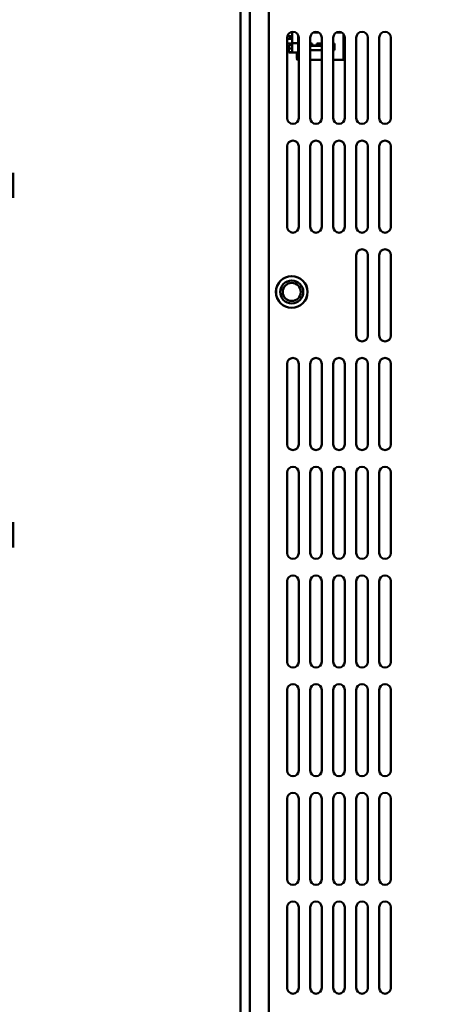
# Model space of a CAD drawing. Header units: inches. Extents: x 0.8 to 72.9, y -7.8 to 49.3.
# Tile 12 of 256: x 11.5 to 16.1, y 10.9 to 21.6. Entities that reach past the tile are written whole.
import ezdxf

# ---------------------------------------------------------------- set-up
doc = ezdxf.new("R2010")
doc.units = ezdxf.units.IN
doc.header["$MEASUREMENT"] = 0
for name, color, linetype, lineweight in [('Dimensions(ROSSANSI)', 7, 'Continuous', 25), ('Visible Edges(ROSSANSI)', 7, 'Continuous', 50), ('Visible Tangent Edges(ROSSANSI)', 7, 'Continuous', 50)]:
    doc.layers.add(name, color=color, linetype=linetype, lineweight=lineweight)
doc.styles.add('DEFAULT-ROSSANSI', font='arial.ttf')
doc.dimstyles.new('DEFAULT-ROSSANSI', dxfattribs={"dimtxt": 1, "dimasz": 0.098425, "dimexe": 0.125, "dimexo": 0.0625, "dimgap": 0.031496, "dimtad": 0, "dimtih": 1, "dimtoh": 1, "dimrnd": 1e-08, "dimzin": 0, "dimdsep": 46, "dimtxsty": 'DEFAULT-ROSSANSI', "dimcen": 0.09, "dimdle": 0.393701, "dimclrd": 7, "dimclre": 7, "dimclrt": 179, "dimadec": 0, "dimazin": 0, "dimtfac": 1, "dimtofl": 0, "dimtmove": 0, "dimatfit": 3, "dimfxl": 1, "dimtolj": 1, "dimtzin": 0, "dimlwd": 25, "dimlwe": 25, "dimarcsym": 0})

# ---------------------------------------------------------------- blocks, each defined once
blk = doc.blocks.new('*D6')
at = {"layer": 'Defpoints', "color": 0}
for p in [(14.055, 26.654), (10.736, 5.062), (15.896, 5.062)]:
    blk.add_point(p, dxfattribs=at)
at = {"layer": 'Dimensions(ROSSANSI)', "color": 7, "lineweight": 25}
for p, q in [((13.993, 26.654), (10.611, 26.654)), ((10.736, 26.556), (10.736, 19.902)), ((10.736, 5.16), (10.736, 11.814)), ((15.834, 5.062), (10.611, 5.062))]:
    blk.add_line(p, q, dxfattribs=at)
at = {"layer": 'Dimensions(ROSSANSI)', "color": 7}
for points in [[(10.719, 26.556), (10.752, 26.556), (10.736, 26.654)], [(10.719, 5.16), (10.752, 5.16), (10.736, 5.062)]]:
    blk.add_solid(points, dxfattribs=at)
at = {"layer": 'Dimensions(ROSSANSI)', "color": 179, "lineweight": 25, "insert": (10.095, 11.846), "char_height": 1, "attachment_point": 1, "rotation": 90, "style": 'DEFAULT-ROSSANSI'}
blk.add_mtext('\\A1;21.59 [548.4]', dxfattribs=at)
blk = doc.blocks.new('*D7')
at = {"layer": 'Defpoints', "color": 0}
for p in [(17.482, 26.65), (2.754, 7.605), (15.896, 5.062)]:
    blk.add_point(p, dxfattribs=at)
at = {"layer": 'Dimensions(ROSSANSI)', "color": 7, "lineweight": 25}
for p, q in [((17.421, 26.662), (6.714, 28.734)), ((6.818, 28.613), (4.925, 18.83)), ((2.772, 7.701), (4.665, 17.485)), ((15.835, 5.074), (2.631, 7.628))]:
    blk.add_line(p, q, dxfattribs=at)
at = {"layer": 'Dimensions(ROSSANSI)', "color": 7}
for points in [[(6.802, 28.616), (6.834, 28.61), (6.837, 28.71)], [(2.756, 7.704), (2.789, 7.698), (2.754, 7.605)]]:
    blk.add_solid(points, dxfattribs=at)
at = {"layer": 'Dimensions(ROSSANSI)', "color": 179, "lineweight": 25, "insert": (0.783, 18.798), "char_height": 1, "attachment_point": 1, "style": 'DEFAULT-ROSSANSI'}
blk.add_mtext('\\A1;21.50 [546.0]', dxfattribs=at)
blk = doc.blocks.new('*D12')
at = {"layer": 'Defpoints', "color": 0}
for p in [(19.79, 29.993), (13.851, 26.45), (21.411, 26.139), (13.851, 8.287)]:
    blk.add_point(p, dxfattribs=at)
at = {"layer": 'Dimensions(ROSSANSI)', "color": 7, "lineweight": 25}
for p, q in [((13.851, 26.513), (13.851, 30.916)), ((21.435, 26.197), (22.675, 29.125))]:
    blk.add_line(p, q, dxfattribs=at)
for start, end in [(81.1658, 89.7494), (67.3006, 75.8592)]:
    blk.add_arc((13.851, 8.287), 22.504, start, end, dxfattribs=at)
at = {"layer": 'Dimensions(ROSSANSI)', "color": 7}
for points in [[(13.95, 30.774), (13.95, 30.807), (13.851, 30.791)], [(22.542, 29.063), (22.529, 29.033), (22.627, 29.01)]]:
    blk.add_solid(points, dxfattribs=at)
at = {"layer": 'Dimensions(ROSSANSI)', "color": 179, "lineweight": 25, "insert": (17.339, 30.852), "char_height": 1, "attachment_point": 1, "style": 'DEFAULT-ROSSANSI'}
blk.add_mtext('\\A1;23°', dxfattribs=at)
blk = doc.blocks.new('*D13')
at = {"layer": 'Defpoints', "color": 0}
for p in [(13.851, 26.45), (16.289, 4.759), (15.014, 1.237), (13.851, -7.838)]:
    blk.add_point(p, dxfattribs=at)
at = {"layer": 'Dimensions(ROSSANSI)', "color": 7, "lineweight": 25}
for p, q in [((13.851, 26.388), (13.851, 1.186)), ((16.277, 4.698), (15.566, 1.022))]:
    blk.add_line(p, q, dxfattribs=at)
for start, end in [(90, 91.3769), (79.6664, 89.3836)]:
    blk.add_arc((13.851, -7.838), 9.149, start, end, dxfattribs=at)
at = {"layer": 'Dimensions(ROSSANSI)', "color": 7}
for points in [[(13.95, 1.294), (13.95, 1.327), (13.851, 1.311)], [(15.496, 1.179), (15.49, 1.147), (15.589, 1.145)]]:
    blk.add_solid(points, dxfattribs=at)
at = {"layer": 'Dimensions(ROSSANSI)', "color": 179, "lineweight": 25, "insert": (11.732, 1.736), "char_height": 1, "attachment_point": 1, "style": 'DEFAULT-ROSSANSI'}
blk.add_mtext('\\A1;11°', dxfattribs=at)

msp = doc.modelspace()

# ---------------------------------------------------------------- linework, layer by layer
at = {"layer": 'Visible Edges(ROSSANSI)'}
for p, q in [((13.851, 26.45), (13.851, 5.949)), ((13.953, 5.949), (13.953, 26.45)), ((14.359, 21.383), (14.361, 21.382)), ((14.361, 21.382), (14.361, 21.387)), ((14.413, 21.382), (14.361, 21.382)), ((14.413, 21.42), (14.388, 21.42)), ((14.389, 21.382), (14.389, 21.351)), ((14.413, 21.426), (14.401, 21.426)), ((14.413, 21.304), (14.413, 21.428)), ((14.475, 21.394), (14.475, 21.304)), ((14.48, 21.382), (14.475, 21.382)), ((14.7, 21.42), (14.639, 21.42)), ((14.95, 21.42), (14.889, 21.42)), ((14.97, 21.126), (14.97, 21.402)), ((14.357, 21.366), (14.357, 20.491)), ((14.413, 21.351), (14.357, 21.351)), ((14.357, 21.301), (14.413, 21.301)), ((14.374, 21.285), (14.374, 21.246)), ((14.413, 21.285), (14.374, 21.285)), ((14.413, 21.374), (14.397, 21.374)), ((14.397, 21.374), (14.397, 21.351)), ((14.413, 21.204), (14.413, 21.304)), ((14.475, 21.304), (14.413, 21.304)), ((14.475, 21.36), (14.482, 21.36)), ((14.482, 21.351), (14.475, 21.351)), ((14.475, 21.304), (14.475, 21.204)), ((14.475, 21.301), (14.482, 21.301)), ((14.482, 20.491), (14.482, 21.366)), ((14.607, 21.366), (14.607, 20.491)), ((14.607, 21.303), (14.628, 21.303)), ((14.732, 21.278), (14.607, 21.278)), ((14.628, 21.303), (14.628, 21.281)), ((14.628, 21.281), (14.678, 21.281)), ((14.678, 21.281), (14.678, 21.303)), ((14.678, 21.303), (14.732, 21.303)), ((14.732, 20.491), (14.732, 21.366)), ((14.857, 21.366), (14.857, 20.491)), ((14.857, 21.303), (14.872, 21.303)), ((14.86, 21.278), (14.857, 21.278)), ((14.86, 21.228), (14.86, 21.278)), ((14.872, 21.303), (14.872, 21.228)), ((14.97, 21.366), (14.982, 21.366)), ((14.982, 20.491), (14.982, 21.366)), ((15.107, 21.366), (15.107, 20.491)), ((15.232, 20.491), (15.232, 21.366)), ((15.357, 21.366), (15.357, 20.491)), ((15.482, 20.491), (15.482, 21.366)), ((14.374, 21.207), (14.374, 21.246)), ((14.374, 21.246), (14.413, 21.246)), ((14.374, 21.206), (14.374, 21.207)), ((14.413, 21.207), (14.374, 21.207)), ((14.413, 21.206), (14.374, 21.206)), ((14.475, 21.204), (14.413, 21.204)), ((14.461, 21.204), (14.461, 21.14)), ((14.47, 21.14), (14.47, 21.204)), ((14.475, 21.126), (14.475, 21.204)), ((14.607, 21.228), (14.732, 21.228)), ((14.857, 21.228), (14.86, 21.228)), ((14.872, 21.228), (14.86, 21.228)), ((14.97, 21.266), (14.982, 21.266)), ((14.982, 21.23), (14.975, 21.23)), ((14.975, 21.23), (14.975, 21.14)), ((14.482, 21.126), (14.475, 21.126)), ((14.607, 21.126), (14.732, 21.126)), ((14.857, 21.126), (14.97, 21.126)), ((14.357, 20.186), (14.357, 19.311)), ((14.482, 19.311), (14.482, 20.186)), ((14.607, 20.186), (14.607, 19.311)), ((14.732, 19.311), (14.732, 20.186)), ((14.857, 20.186), (14.857, 19.311)), ((14.982, 19.311), (14.982, 20.186)), ((15.107, 20.186), (15.107, 19.311)), ((15.232, 19.311), (15.232, 20.186)), ((15.357, 20.186), (15.357, 19.311)), ((15.482, 19.311), (15.482, 20.186)), ((15.107, 19.006), (15.107, 18.131)), ((15.232, 18.131), (15.232, 19.006)), ((15.357, 19.006), (15.357, 18.131)), ((15.482, 18.131), (15.482, 19.006)), ((14.357, 17.826), (14.357, 16.951)), ((14.482, 16.951), (14.482, 17.826)), ((14.607, 17.826), (14.607, 16.951)), ((14.732, 16.951), (14.732, 17.826)), ((14.857, 17.826), (14.857, 16.951)), ((14.982, 16.951), (14.982, 17.826)), ((15.107, 17.826), (15.107, 16.951)), ((15.232, 16.951), (15.232, 17.826)), ((15.357, 17.826), (15.357, 16.951)), ((15.482, 16.951), (15.482, 17.826)), ((14.357, 16.646), (14.357, 15.771)), ((14.482, 15.771), (14.482, 16.646)), ((14.607, 16.646), (14.607, 15.771)), ((14.732, 15.771), (14.732, 16.646)), ((14.857, 16.646), (14.857, 15.771)), ((14.982, 15.771), (14.982, 16.646)), ((15.107, 16.646), (15.107, 15.771)), ((15.232, 15.771), (15.232, 16.646)), ((15.357, 16.646), (15.357, 15.771)), ((15.482, 15.771), (15.482, 16.646)), ((14.357, 15.466), (14.357, 14.591)), ((14.482, 14.591), (14.482, 15.466)), ((14.607, 15.466), (14.607, 14.591)), ((14.732, 14.591), (14.732, 15.466)), ((14.857, 15.466), (14.857, 14.591)), ((14.982, 14.591), (14.982, 15.466)), ((15.107, 15.466), (15.107, 14.591)), ((15.232, 14.591), (15.232, 15.466)), ((15.357, 15.466), (15.357, 14.591)), ((15.482, 14.591), (15.482, 15.466)), ((14.357, 14.286), (14.357, 13.411)), ((14.482, 13.411), (14.482, 14.286)), ((14.607, 14.286), (14.607, 13.411)), ((14.732, 13.411), (14.732, 14.286)), ((14.857, 14.286), (14.857, 13.411)), ((14.982, 13.411), (14.982, 14.286)), ((15.107, 14.286), (15.107, 13.411)), ((15.232, 13.411), (15.232, 14.286)), ((15.357, 14.286), (15.357, 13.411)), ((15.482, 13.411), (15.482, 14.286)), ((14.357, 13.106), (14.357, 12.231)), ((14.482, 12.231), (14.482, 13.106)), ((14.607, 13.106), (14.607, 12.231)), ((14.732, 12.231), (14.732, 13.106)), ((14.857, 13.106), (14.857, 12.231)), ((14.982, 12.231), (14.982, 13.106)), ((15.107, 13.106), (15.107, 12.231)), ((15.232, 12.231), (15.232, 13.106)), ((15.357, 13.106), (15.357, 12.231)), ((15.482, 12.231), (15.482, 13.106)), ((14.357, 11.926), (14.357, 11.051)), ((14.482, 11.051), (14.482, 11.926)), ((14.607, 11.926), (14.607, 11.051)), ((14.732, 11.051), (14.732, 11.926)), ((14.857, 11.926), (14.857, 11.051)), ((14.982, 11.051), (14.982, 11.926)), ((15.107, 11.926), (15.107, 11.051)), ((15.232, 11.051), (15.232, 11.926)), ((15.357, 11.926), (15.357, 11.051)), ((15.482, 11.051), (15.482, 11.926))]:
    msp.add_line(p, q, dxfattribs=at)
for radius in [0.172, 0.171, 0.125, 0.0979]:
    msp.add_circle((14.407, 18.605), radius, dxfattribs=at)
for centre, radius, start, end in [((14.42, 21.366), 0.0625, 0, 180), ((14.67, 21.366), 0.0625, 0, 180), ((14.92, 21.366), 0.0625, 0, 180), ((15.17, 21.366), 0.0625, 0, 180), ((15.42, 21.366), 0.0625, 0, 180), ((14.475, 21.14), 0.0148, 180, 270), ((14.475, 21.14), 0.005, 180, 270), ((14.97, 21.14), 0.005, 270, 0), ((14.97, 21.14), 0.0148, 270, 322.2361), ((14.42, 20.491), 0.0625, 180, 0), ((14.67, 20.491), 0.0625, 180, 0), ((14.92, 20.491), 0.0625, 180, 0), ((15.17, 20.491), 0.0625, 180, 0), ((15.42, 20.491), 0.0625, 180, 0), ((14.42, 20.186), 0.0625, 0, 180), ((14.67, 20.186), 0.0625, 0, 180), ((14.92, 20.186), 0.0625, 0, 180), ((15.17, 20.186), 0.0625, 0, 180), ((15.42, 20.186), 0.0625, 0, 180), ((14.42, 19.311), 0.0625, 180, 0), ((14.67, 19.311), 0.0625, 180, 0), ((14.92, 19.311), 0.0625, 180, 0), ((15.17, 19.311), 0.0625, 180, 0), ((15.42, 19.311), 0.0625, 180, 0), ((15.17, 19.006), 0.0625, 0, 180), ((15.42, 19.006), 0.0625, 0, 180), ((15.17, 18.131), 0.0625, 180, 0), ((15.42, 18.131), 0.0625, 180, 0), ((14.42, 17.826), 0.0625, 0, 180), ((14.67, 17.826), 0.0625, 0, 180), ((14.92, 17.826), 0.0625, 0, 180), ((15.17, 17.826), 0.0625, 0, 180), ((15.42, 17.826), 0.0625, 0, 180), ((14.42, 16.951), 0.0625, 180, 0), ((14.67, 16.951), 0.0625, 180, 0), ((14.92, 16.951), 0.0625, 180, 0), ((15.17, 16.951), 0.0625, 180, 0), ((15.42, 16.951), 0.0625, 180, 0), ((14.42, 16.646), 0.0625, 0, 180), ((14.67, 16.646), 0.0625, 0, 180), ((14.92, 16.646), 0.0625, 0, 180), ((15.17, 16.646), 0.0625, 0, 180), ((15.42, 16.646), 0.0625, 0, 180), ((14.42, 15.771), 0.0625, 180, 0), ((14.67, 15.771), 0.0625, 180, 0), ((14.92, 15.771), 0.0625, 180, 0), ((15.17, 15.771), 0.0625, 180, 0), ((15.42, 15.771), 0.0625, 180, 0), ((14.42, 15.466), 0.0625, 0, 180), ((14.67, 15.466), 0.0625, 0, 180), ((14.92, 15.466), 0.0625, 0, 180), ((15.17, 15.466), 0.0625, 0, 180), ((15.42, 15.466), 0.0625, 0, 180), ((14.42, 14.591), 0.0625, 180, 0), ((14.67, 14.591), 0.0625, 180, 0), ((14.92, 14.591), 0.0625, 180, 0), ((15.17, 14.591), 0.0625, 180, 0), ((15.42, 14.591), 0.0625, 180, 0), ((14.42, 14.286), 0.0625, 0, 180), ((14.67, 14.286), 0.0625, 0, 180), ((14.92, 14.286), 0.0625, 0, 180), ((15.17, 14.286), 0.0625, 0, 180), ((15.42, 14.286), 0.0625, 0, 180), ((14.42, 13.411), 0.0625, 180, 0), ((14.67, 13.411), 0.0625, 180, 0), ((14.92, 13.411), 0.0625, 180, 0), ((15.17, 13.411), 0.0625, 180, 0), ((15.42, 13.411), 0.0625, 180, 0), ((14.42, 13.106), 0.0625, 0, 180), ((14.67, 13.106), 0.0625, 0, 180), ((14.92, 13.106), 0.0625, 0, 180), ((15.17, 13.106), 0.0625, 0, 180), ((15.42, 13.106), 0.0625, 0, 180), ((14.42, 12.231), 0.0625, 180, 0), ((14.67, 12.231), 0.0625, 180, 0), ((14.92, 12.231), 0.0625, 180, 0), ((15.17, 12.231), 0.0625, 180, 0), ((15.42, 12.231), 0.0625, 180, 0), ((14.42, 11.926), 0.0625, 0, 180), ((14.67, 11.926), 0.0625, 0, 180), ((14.92, 11.926), 0.0625, 0, 180), ((15.17, 11.926), 0.0625, 0, 180), ((15.42, 11.926), 0.0625, 0, 180), ((14.42, 11.051), 0.0625, 180, 0), ((14.67, 11.051), 0.0625, 180, 0), ((14.92, 11.051), 0.0625, 180, 0), ((15.17, 11.051), 0.0625, 180, 0), ((15.42, 11.051), 0.0625, 180, 0)]:
    msp.add_arc(centre, radius, start, end, dxfattribs=at)
at = {"layer": 'Visible Tangent Edges(ROSSANSI)'}
msp.add_line((14.157, 6.02), (14.157, 26.348), dxfattribs=at)

# ---------------------------------------------------------------- dimensions: what is measured, and where the dimension line sits
at = {"layer": 'Dimensions(ROSSANSI)', "color": 7, "lineweight": 25}
for base, center, p1, picture, middle in [((19.79, 29.993), (13.851, 8.287), (21.411, 26.139), '*D12', (18.328, 30.341)), ((15.014, 1.237), (13.851, -7.838), (16.289, 4.759), '*D13', (12.666, 1.234))]:
    dim = msp.add_angular_dim_3p(base=base, center=center, p1=p1, p2=(13.851, 26.45), dimstyle='DEFAULT-ROSSANSI', override={"dimadec": 0, "dimtp": 0, "dimtm": 0, "dimtdec": 0}, dxfattribs=at)
    dim.commit()
    dim.dimension.update_dxf_attribs({"geometry": picture, "text_midpoint": middle, "dimtype": 165})
for base, p1, angle, override, picture, middle in [((2.754, 7.605), (17.482, 26.65), 79.05, {"dimdec": 2, "dimtp": 0, "dimtm": 0, "dimtdec": 2, "dimatfit": 1}, '*D7', (4.795, 18.157)), ((10.736, 5.062), (14.055, 26.654), 90, {"dimtih": 0, "dimtoh": 0, "dimdec": 2, "dimtp": 0, "dimtm": 0, "dimtdec": 2, "dimatfit": 1}, '*D6', (10.736, 15.858))]:
    dim = msp.add_linear_dim(base=base, p1=p1, p2=(15.896, 5.062), angle=angle, dimstyle='DEFAULT-ROSSANSI', override=override, dxfattribs=at)
    dim.commit()
    dim.dimension.update_dxf_attribs({"geometry": picture, "text_midpoint": middle, "dimtype": 160})

doc.saveas('drawing.dxf')
